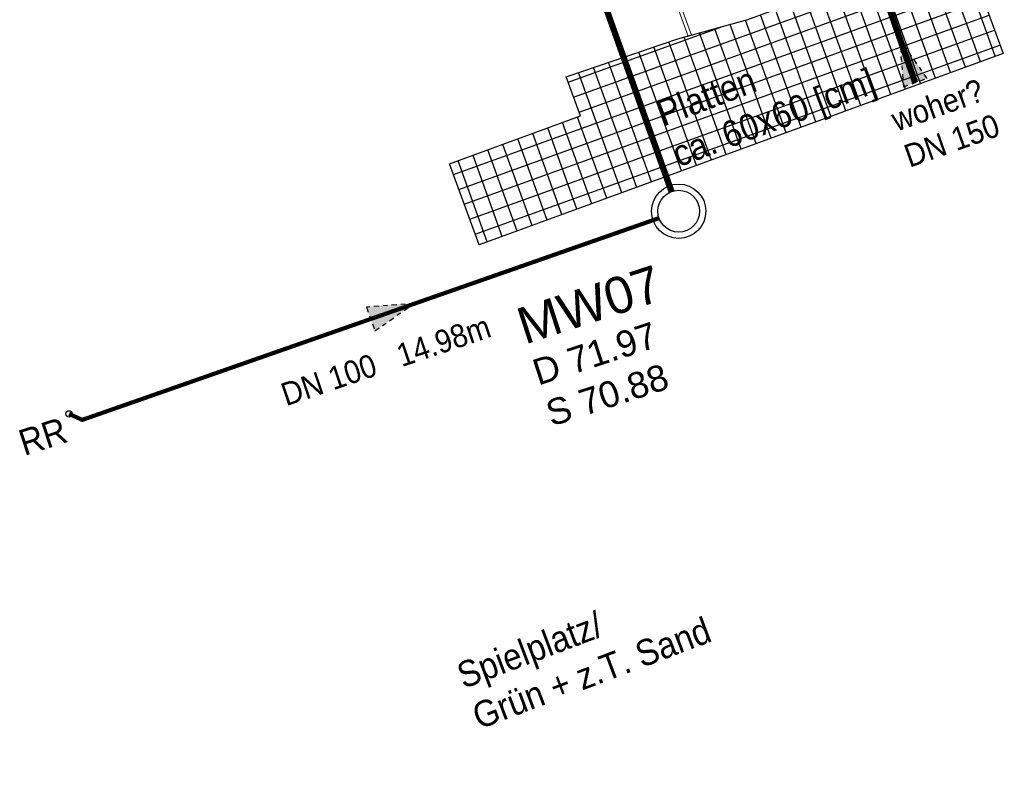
# Model space of a CAD drawing. Header units: metres. Extents: x 32415249 to 32416286, y 5721374 to 5722081.
# Tile 2 of 11: x 32415307 to 32415331, y 5721460 to 5721478. Entities that reach past the tile are written whole.
import ezdxf

# ---------------------------------------------------------------- set-up
doc = ezdxf.new("R2010")
doc.units = ezdxf.units.M
doc.linetypes.add('G2', pattern=[0.375, 0.25, -0.125])
doc.linetypes.add('S2', pattern=[0.5, 0.25, -0.125, 0, -0.125])
doc.layers.get('0').update_dxf_attribs({"linetype": 'CONTINUOUS'})
for name, color, linetype in [('B-Entw.Fallrohr-lin', 252, 'CONTINUOUS'), ('B-Kanal-RW-Lin', 251, 'G2'), ('B-Pflaster-srf', 254, 'CONTINUOUS')]:
    doc.layers.add(name, color=color, linetype=linetype)
for name, color, linetype, lineweight in [('B-Kanal-MW-Lin', 251, 'S2', 25), ('B-Kanal-MW-Txt', 251, 'S2', 25), ('B-Pflaster', 252, 'CONTINUOUS', 20), ('B-Rasenkantenstein', 252, 'CONTINUOUS', 20), ('B-Txt', 252, 'CONTINUOUS', 25)]:
    doc.layers.add(name, color=color, linetype=linetype, lineweight=lineweight)
doc.layers.add('Konstru', color=30, linetype='CONTINUOUS', plot=False)
doc.styles.add('arial', font='arial.ttf')
doc.styles.get("Standard").update_dxf_attribs({"font": 'arial.ttf', "width": 0.9})

# ---------------------------------------------------------------- blocks, each defined once
blk = doc.blocks.new('Ka_stxt_ohs')
at = {"style": 'arial'}
for tag, p, height in [('NM', (0.583, -3.779), 1.4), ('DH', (0.583, -5.429), 1), ('SH', (0.583, -7.079), 1)]:
    blk.add_attdef(tag, p, '', height=height, dxfattribs=at)
blk = doc.blocks.new('pfeilmw')
at = {"layer": 'B-Kanal-MW-Lin'}
blk.add_hatch(color=256, dxfattribs=at).paths.add_polyline_path([(-0.567, -0.205), (0.567, 0.205), (-0.757, 2.098)])
at = {"layer": 'B-Kanal-MW-Lin', "linetype": 'ByBlock'}
blk.add_lwpolyline([(-0.567, -0.205), (0.567, 0.205), (-0.757, 2.098), (-0.567, -0.205)], dxfattribs=at)

msp = doc.modelspace()

# ---------------------------------------------------------------- hatches: boundary and pattern name
at = {"layer": 'B-Pflaster-srf'}
h = msp.add_hatch(dxfattribs=at)
h.set_pattern_fill('GRID', color=256, scale=0.015, angle=1.8, style=0)
h.set_pattern_definition([(-340.2, (32415249.3845, 5721512.76996), (-0.1290591, 0.3584756), []), (-250.2, (32415249.3845, 5721512.76996), (-0.3584756, -0.1290591), [])])
h.paths.add_polyline_path([(32415320.625, 5721475.955), (32415317.489, 5721474.806), (32415318.197, 5721472.868), (32415330.744, 5721477.452), (32415329.814, 5721479.999), (32415329.77, 5721480.143), (32415324.633, 5721478.261), (32415322.956, 5721477.8), (32415320.281, 5721476.894)])

# ---------------------------------------------------------------- linework, layer by layer
at = {"layer": 'B-Entw.Fallrohr-lin'}
msp.add_circle((32415308.375, 5721468.825), 0.075, dxfattribs=at)
at = {"layer": 'B-Kanal-MW-Lin', "linetype": 'ByBlock'}
for radius in [0.65, 0.5]:
    msp.add_circle((32415322.977, 5721473.675), radius, dxfattribs=at)
at = {"layer": 'B-Kanal-RW-Lin', "ltscale": 2}
msp.add_lwpolyline([(32415322.805, 5721474.145, 0.15, 0.15, 0), (32415313.114, 5721501.271, 0.15, 0.15, 0)], format="xyseb", dxfattribs=at)
for points, const_width in [([(32415326.855, 5721481.871), (32415328.641, 5721476.752)], 0.15), ([(32415308.375, 5721468.825), (32415308.693, 5721468.681), (32415322.505, 5721473.51)], 0.1)]:
    msp.add_lwpolyline(points, dxfattribs=dict(at, const_width=const_width))
at = {"layer": 'B-Pflaster'}
for points in [[(32415330.744, 5721477.452), (32415318.197, 5721472.868)], [(32415317.489, 5721474.806), (32415318.197, 5721472.868)]]:
    msp.add_lwpolyline(points, dxfattribs=at)
at = {"layer": 'B-Rasenkantenstein'}
for points in [[(32415318.947, 5721489.497), (32415323.204, 5721477.868)], [(32415319.022, 5721489.525), (32415323.282, 5721477.889)]]:
    msp.add_lwpolyline(points, dxfattribs=at)
at = {"layer": 'Konstru'}
msp.add_lwpolyline([(32415317.489, 5721474.806), (32415320.625, 5721475.955), (32415320.281, 5721476.894), (32415322.956, 5721477.8), (32415324.633, 5721478.261), (32415329.77, 5721480.143), (32415329.814, 5721479.999), (32415330.744, 5721477.452), (32415318.197, 5721472.868)], close=True, dxfattribs=at)

# ---------------------------------------------------------------- block references
at = {"layer": 'B-Kanal-MW-Lin', "xscale": 0.5, "yscale": 0.5, "zscale": 0.5}
for p, rotation in [((32415328.641, 5721476.752), 359.6788614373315), ((32415315.599, 5721471.096), 269.8450782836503)]:
    msp.add_blockref('pfeilmw', p, dxfattribs=dict(at, rotation=rotation))
at = {"layer": 'B-Kanal-MW-Txt', "linetype": 'ByBlock', "xscale": 0.6249999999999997, "yscale": 0.6249999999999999, "zscale": 0.625, "rotation": 18.00000000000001}
msp.add_blockref('Ka_stxt_ohs', (32415318.215, 5721472.613, 71.6), dxfattribs=at).add_auto_attribs({'NM': 'MW07', 'DH': 'D 71.97', 'SH': 'S 70.88'})

# ---------------------------------------------------------------- texts
at = {"layer": 'B-Entw.Fallrohr-lin', "insert": (32415307.112, 5721468.408), "char_height": 0.625, "width": 0.60257, "attachment_point": 1, "rotation": 18}
msp.add_mtext('RR', dxfattribs=at)
at = {"layer": 'B-Kanal-MW-Txt', "linetype": 'ByBlock', "char_height": 0.55, "attachment_point": 1}
for s, insert, width, rotation in [('woher?\\PDN 150', (32415328.014, 5721476.095), 6.43748, 19.6039), ('DN 100   14.98m   ', (32415313.399, 5721469.527), 5.44681, 18.6866)]:
    msp.add_mtext(s, dxfattribs=dict(at, insert=insert, width=width, rotation=rotation))
at = {"layer": 'B-Txt', "char_height": 0.625, "attachment_point": 1, "rotation": 20.7416}
for s, insert, width in [('Platten\\Pca. 60x60 [cm]', (32415322.386, 5721476.281), 5.33631), ('Spielplatz/\\PGrün + z.T. Sand', (32415317.603, 5721462.826), 6.14163)]:
    msp.add_mtext(s, dxfattribs=dict(at, insert=insert, width=width))

doc.saveas('drawing.dxf')
